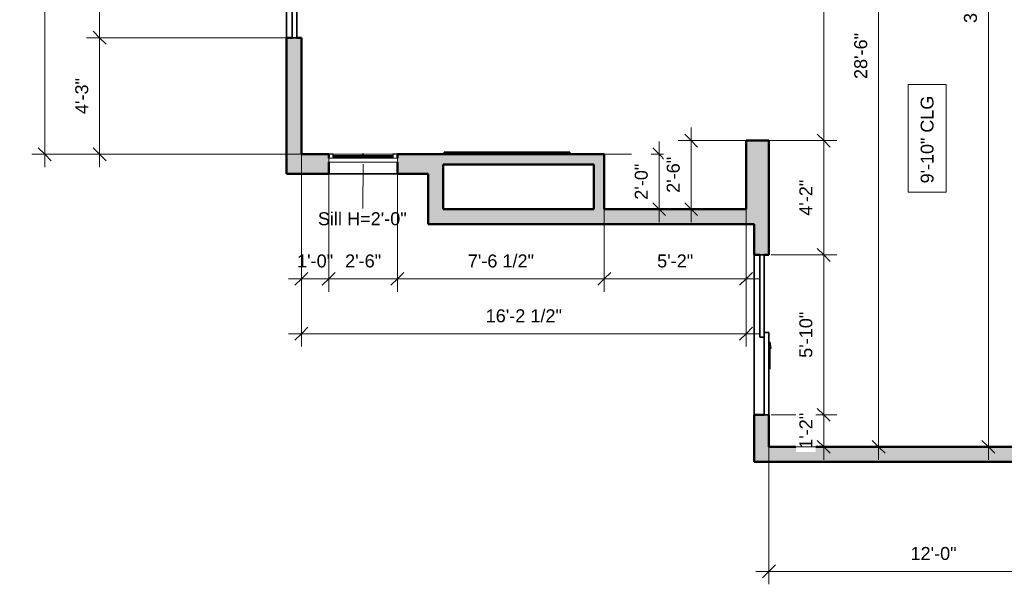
# Model space of a CAD drawing. Header units: inches. Extents: x -321 to 583, y -54 to 661.
# Tile 1 of 21: x -321 to 109, y -54 to 193. Entities that reach past the tile are written whole.
import ezdxf

# ---------------------------------------------------------------- set-up
doc = ezdxf.new("R2010")
doc.units = ezdxf.units.IN
doc.header["$MEASUREMENT"] = 0
for name, color, linetype, lineweight in [('A-ANNO-DIMS', 211, 'Continuous', 9), ('A-ANNO-DIMS-48', 211, 'Continuous', 9), ('A-DETL-GENF', 92, 'Continuous', 18), ('A-DOOR', 31, 'Continuous', 18), ('A-FLOR', 192, 'Continuous', 18), ('A-GENM', 13, 'Continuous', 18), ('A-GLAZ', 151, 'Continuous', 18), ('A-GLAZ-IDEN', 152, 'Continuous', 9), ('A-WALL', 113, 'Continuous', 18), ('A-WALL-PATT', 111, 'Continuous', 18), ('G-ANNO-TEXT', 231, 'Continuous', 9)]:
    doc.layers.add(name, color=color, linetype=linetype, lineweight=lineweight)
doc.styles.add('Arial', font='arial.ttf', dxfattribs={"height": 5.669291})
doc.styles.add('Arial_1', font='arial.ttf', dxfattribs={"height": 5.625})
doc.dimstyles.new('Linear_-_3mm_Arial', dxfattribs={"dimscale": 12, "dimtxt": 5.784148, "dimasz": 0.472441, "dimexe": 0.472441, "dimexo": 0, "dimgap": 0.275591, "dimtad": 1, "dimrnd": 0.25, "dimzin": 3, "dimdsep": 46, "dimlunit": 4, "dimtxsty": 'Arial', "dimblk1": 'OBLIQUE', "dimblk2": 'OBLIQUE', "dimsah": 1, "dimcen": 0.09, "dimdle": 0.472441, "dimazin": 2, "dimtfac": 1, "dimtdec": 4, "dimtix": 1, "dimtmove": 0, "dimatfit": 3, "dimfxl": 1, "dimtvp": 1, "dimtfill": 1, "dimfrac": 2, "dimtolj": 1, "dimtzin": 0, "dimarcsym": 2})

# ---------------------------------------------------------------- blocks, each defined once
blk = doc.blocks.new('Door_3 - 5_-10_ X 6_-8_-449552-2-2nd Floor Plan')
at = {"layer": 'A-DETL-GENF', "lineweight": 35}
blk.add_hatch(color=256, dxfattribs=at).paths.add_polyline_path([(-6.01, -9.28), (-3, -8.75), (-6.01, -8.22)])
at = {"layer": 'A-DETL-GENF'}
for p, q in [((-6.01, -8.22), (-3, -8.75)), ((-6.01, -9.28), (-6.01, -8.22)), ((-15, -8.75), (-3, -8.75)), ((-3, -8.75), (-6.01, -9.28))]:
    blk.add_line(p, q, dxfattribs=at)
at = {"layer": 'A-DOOR', "lineweight": 35}
for p, q in [((-1, -4.25), (35, -4.25)), ((-1, -6.25), (-1, -4.25)), ((35, -4.25), (35, -6.25)), ((-35, -6.25), (1, -6.25)), ((-35, -8.25), (-35, -6.25)), ((1, -8.25), (-35, -8.25)), ((35, -6.25), (-1, -6.25)), ((1, -6.25), (1, -8.25))]:
    blk.add_line(p, q, dxfattribs=at)
blk = doc.blocks.new('Window_4 - 2_-6_ x 3_-0_-449488-2-2nd Floor Plan')
at = {"layer": 'A-GLAZ'}
for p, q in [((-15, -0.75), (15, -0.75)), ((-15, -0.75), (-15, -2.5)), ((15, -2.5), (-15, -2.5)), ((-0.25, -4.25), (-13.03, -4.25)), ((13.03, -4.25), (0.25, -4.25)), ((15, -2.5), (15, -0.75))]:
    blk.add_line(p, q, dxfattribs=at)
at = {"layer": 'A-GLAZ', "lineweight": 25}
for p, q in [((-15, -4.25), (-13.03, -4.25)), ((-13.03, -4.25), (-13.03, -2.5)), ((-0.25, -2.5), (-0.25, -4.25)), ((-0.25, -4.25), (0.25, -4.25)), ((0.25, -4.25), (0.25, -2.5)), ((13.03, -2.5), (13.03, -4.25)), ((13.03, -4.25), (15, -4.25))]:
    blk.add_line(p, q, dxfattribs=at)
at = {"layer": 'A-GLAZ', "lineweight": 35}
for p, q in [((-0.25, -3.12), (-13.03, -3.12)), ((-13.03, -3.12), (-13.03, -3.62)), ((-13.03, -3.62), (-0.25, -3.62)), ((-0.25, -3.62), (-0.25, -3.12)), ((13.03, -3.12), (0.25, -3.12)), ((0.25, -3.12), (0.25, -3.62)), ((0.25, -3.62), (13.03, -3.62)), ((13.03, -3.62), (13.03, -3.12))]:
    blk.add_line(p, q, dxfattribs=at)
blk = doc.blocks.new('Door_3 - 4_-8_ X 6_-8_-449451-2-2nd Floor Plan')
at = {"layer": 'A-DETL-GENF', "lineweight": 35}
blk.add_hatch(color=256, dxfattribs=at).paths.add_polyline_path([(-3, 8.75), (-6.01, 9.28), (-6.01, 8.22)])
at = {"layer": 'A-DETL-GENF'}
for p, q in [((-15, 8.75), (-3, 8.75)), ((-6.01, 9.28), (-6.01, 8.22)), ((-3, 8.75), (-6.01, 9.28)), ((-6.01, 8.22), (-3, 8.75))]:
    blk.add_line(p, q, dxfattribs=at)
at = {"layer": 'A-DOOR', "lineweight": 35}
for p, q in [((1, 8.25), (-28, 8.25)), ((-28, 8.25), (-28, 6.25)), ((-28, 6.25), (1, 6.25)), ((28, 6.25), (-1, 6.25)), ((-1, 6.25), (-1, 4.25)), ((1, 6.25), (1, 8.25)), ((28, 4.25), (28, 6.25)), ((-1, 4.25), (28, 4.25))]:
    blk.add_line(p, q, dxfattribs=at)
blk = doc.blocks.new('Generic Models 6 - Generic Models 6-460583-2-2nd Floor Plan')
at = {"layer": 'A-GENM', "lineweight": 35}
for p, q in [((-80.5, 135.5), (-135.5, 135.5)), ((-135.5, 135.5), (-135.5, 134.5)), ((-80.5, 134.5), (-80.5, 135.5))]:
    blk.add_line(p, q, dxfattribs=at)
blk = doc.blocks.new('DIMBLOCK11-2-2nd Floor Plan')
at = {"layer": 'A-ANNO-DIMS-48'}
for p, q in [((-198, 134.5), (-198, 74.33)), ((-198, 80), (-198, 134.5)), ((-186, 126), (-186, 74.33)), ((-186, 80), (-186, 126)), ((-203.67, 80), (-186, 80))]:
    blk.add_line(p, q, dxfattribs=at)
at = {"layer": 'A-ANNO-DIMS-48', "lineweight": 35}
for p, q in [((-198, 80), (-195.17, 82.83)), ((-186, 80), (-183.17, 82.83)), ((-198, 80), (-200.83, 77.17)), ((-186, 80), (-188.83, 77.17))]:
    blk.add_line(p, q, dxfattribs=at)
at = {"layer": 'A-ANNO-DIMS-48', "color": 0, "insert": (-199.88, 90.67), "char_height": 5.669, "width": 18.9008, "attachment_point": 1, "line_spacing_factor": 0.941778, "style": 'Arial', "bg_fill": 3, "box_fill_scale": 1.25, "bg_fill_color": 256, "bg_fill_true_color": 13158600, "bg_fill_transparency": 0}
blk.add_mtext('1\'-0"', dxfattribs=at)
blk = doc.blocks.new('_Oblique')
at = {"color": 0, "linetype": 'ByBlock', "lineweight": -2}
blk.add_line((-0.5, -0.5), (0.5, 0.5), dxfattribs=at)
blk = doc.blocks.new('DIMBLOCK12-2-2nd Floor Plan')
at = {"layer": 'A-ANNO-DIMS-48'}
for p, q in [((-186, 126), (-186, 74.33)), ((-186, 80), (-186, 126)), ((-156, 126), (-156, 74.33)), ((-156, 80), (-156, 126)), ((-186, 80), (-156, 80))]:
    blk.add_line(p, q, dxfattribs=at)
at = {"layer": 'A-ANNO-DIMS-48', "lineweight": 35}
for p, q in [((-186, 80), (-183.17, 82.83)), ((-156, 80), (-153.17, 82.83)), ((-186, 80), (-188.83, 77.17)), ((-156, 80), (-158.83, 77.17))]:
    blk.add_line(p, q, dxfattribs=at)
at = {"layer": 'A-ANNO-DIMS-48', "color": 0, "insert": (-178.88, 90.67), "char_height": 5.669, "width": 18.9008, "attachment_point": 1, "line_spacing_factor": 0.941778, "style": 'Arial', "bg_fill": 3, "box_fill_scale": 1.25, "bg_fill_color": 256, "bg_fill_true_color": 13158600, "bg_fill_transparency": 0}
blk.add_mtext('2\'-6"', dxfattribs=at)
blk = doc.blocks.new('DIMBLOCK13-2-2nd Floor Plan')
at = {"layer": 'A-ANNO-DIMS-48'}
for p, q in [((-156, 126), (-156, 74.33)), ((-156, 80), (-156, 126)), ((-65.5, 110.5), (-65.5, 74.33)), ((-65.5, 80), (-65.5, 110.5)), ((-156, 80), (-65.5, 80))]:
    blk.add_line(p, q, dxfattribs=at)
at = {"layer": 'A-ANNO-DIMS-48', "lineweight": 35}
for p, q in [((-156, 80), (-153.17, 82.83)), ((-65.5, 80), (-62.67, 82.83)), ((-156, 80), (-158.83, 77.17)), ((-65.5, 80), (-68.33, 77.17))]:
    blk.add_line(p, q, dxfattribs=at)
at = {"layer": 'A-ANNO-DIMS-48', "color": 0, "insert": (-125.21, 90.67), "char_height": 5.669, "width": 34.7049, "attachment_point": 1, "line_spacing_factor": 0.941778, "style": 'Arial', "bg_fill": 3, "box_fill_scale": 1.25, "bg_fill_color": 256, "bg_fill_true_color": 13158600, "bg_fill_transparency": 0}
blk.add_mtext('7\'-6 1/2"', dxfattribs=at)
blk = doc.blocks.new('DIMBLOCK14-2-2nd Floor Plan')
at = {"layer": 'A-ANNO-DIMS-48'}
for p, q in [((-65.5, 110.5), (-65.5, 74.33)), ((-65.5, 80), (-65.5, 110.5)), ((-3.5, 110.5), (-3.5, 74.33)), ((-3.5, 80), (-3.5, 110.5)), ((-65.5, 80), (2.17, 80))]:
    blk.add_line(p, q, dxfattribs=at)
at = {"layer": 'A-ANNO-DIMS-48', "lineweight": 35}
for p, q in [((-65.5, 80), (-62.67, 82.83)), ((-3.5, 80), (-0.67, 82.83)), ((-65.5, 80), (-68.33, 77.17)), ((-3.5, 80), (-6.33, 77.17))]:
    blk.add_line(p, q, dxfattribs=at)
at = {"layer": 'A-ANNO-DIMS-48', "color": 0, "insert": (-42.38, 90.67), "char_height": 5.669, "width": 18.9008, "attachment_point": 1, "line_spacing_factor": 0.941778, "style": 'Arial', "bg_fill": 3, "box_fill_scale": 1.25, "bg_fill_color": 256, "bg_fill_true_color": 13158600, "bg_fill_transparency": 0}
blk.add_mtext('5\'-2"', dxfattribs=at)
blk = doc.blocks.new('DIMBLOCK15-2-2nd Floor Plan')
at = {"layer": 'A-ANNO-DIMS-48'}
for p, q in [((-198, 134.5), (-198, 50.33)), ((-198, 56), (-198, 134.5)), ((-3.5, 136.48), (-3.5, 50.33)), ((-3.5, 56), (-3.5, 136.48)), ((-203.67, 56), (2.17, 56))]:
    blk.add_line(p, q, dxfattribs=at)
at = {"layer": 'A-ANNO-DIMS-48', "lineweight": 35}
for p, q in [((-198, 56), (-200.83, 53.17)), ((-198, 56), (-195.17, 58.83)), ((-3.5, 56), (-6.33, 53.17)), ((-3.5, 56), (-0.67, 58.83))]:
    blk.add_line(p, q, dxfattribs=at)
at = {"layer": 'A-ANNO-DIMS-48', "color": 0, "insert": (-117.39, 66.67), "char_height": 5.669, "width": 39.9373, "attachment_point": 1, "line_spacing_factor": 0.941778, "style": 'Arial', "bg_fill": 3, "box_fill_scale": 1.25, "bg_fill_color": 256, "bg_fill_true_color": 13158600, "bg_fill_transparency": 0}
blk.add_mtext('16\'-2 1/2"', dxfattribs=at)
blk = doc.blocks.new('DIMBLOCK17-2-2nd Floor Plan')
at = {"layer": 'A-ANNO-DIMS-48'}
for p, q in [((-204.5, 297.5), (-291.92, 297.5)), ((-286.25, 297.5), (-286.25, 185.5)), ((-286.25, 297.5), (-204.5, 297.5)), ((-204.5, 185.5), (-291.92, 185.5)), ((-286.25, 185.5), (-204.5, 185.5))]:
    blk.add_line(p, q, dxfattribs=at)
at = {"layer": 'A-ANNO-DIMS-48', "lineweight": 35}
for p, q in [((-286.25, 297.5), (-289.08, 300.33)), ((-286.25, 297.5), (-283.42, 294.67)), ((-286.25, 185.5), (-289.08, 188.33)), ((-286.25, 185.5), (-283.42, 182.67))]:
    blk.add_line(p, q, dxfattribs=at)
at = {"layer": 'A-ANNO-DIMS-48', "color": 0, "insert": (-296.92, 233.62), "char_height": 5.669, "width": 18.9008, "attachment_point": 1, "rotation": 90, "line_spacing_factor": 0.941778, "style": 'Arial', "bg_fill": 3, "box_fill_scale": 1.25, "bg_fill_color": 256, "bg_fill_true_color": 13158600, "bg_fill_transparency": 0}
blk.add_mtext('9\'-4"', dxfattribs=at)
blk = doc.blocks.new('DIMBLOCK18-2-2nd Floor Plan')
at = {"layer": 'A-ANNO-DIMS-48'}
for p, q in [((-204.5, 185.5), (-291.92, 185.5)), ((-286.25, 185.5), (-286.25, 128.83)), ((-286.25, 185.5), (-204.5, 185.5)), ((-198, 134.5), (-291.92, 134.5)), ((-286.25, 134.5), (-198, 134.5))]:
    blk.add_line(p, q, dxfattribs=at)
at = {"layer": 'A-ANNO-DIMS-48', "lineweight": 35}
for p, q in [((-286.25, 185.5), (-289.08, 188.33)), ((-286.25, 185.5), (-283.42, 182.67)), ((-286.25, 134.5), (-289.08, 137.33)), ((-286.25, 134.5), (-283.42, 131.67))]:
    blk.add_line(p, q, dxfattribs=at)
at = {"layer": 'A-ANNO-DIMS-48', "color": 0, "insert": (-296.92, 152.12), "char_height": 5.669, "width": 18.9008, "attachment_point": 1, "rotation": 90, "line_spacing_factor": 0.941778, "style": 'Arial', "bg_fill": 3, "box_fill_scale": 1.25, "bg_fill_color": 256, "bg_fill_true_color": 13158600, "bg_fill_transparency": 0}
blk.add_mtext('4\'-3"', dxfattribs=at)
blk = doc.blocks.new('DIMBLOCK19-2-2nd Floor Plan')
at = {"layer": 'A-ANNO-DIMS-48'}
for p, q in [((-310.25, 128.83), (-310.25, 354.17)), ((-198, 348.5), (-315.92, 348.5)), ((-310.25, 348.5), (-198, 348.5)), ((-198, 134.5), (-315.92, 134.5)), ((-310.25, 134.5), (-198, 134.5))]:
    blk.add_line(p, q, dxfattribs=at)
at = {"layer": 'A-ANNO-DIMS-48', "lineweight": 35}
for p, q in [((-310.25, 348.5), (-313.08, 351.33)), ((-310.25, 348.5), (-307.42, 345.67)), ((-310.25, 134.5), (-313.08, 137.33)), ((-310.25, 134.5), (-307.42, 131.67))]:
    blk.add_line(p, q, dxfattribs=at)
at = {"layer": 'A-ANNO-DIMS-48', "color": 0, "insert": (-320.92, 229.26), "char_height": 5.669, "width": 29.3657, "attachment_point": 1, "rotation": 90, "line_spacing_factor": 0.941778, "style": 'Arial', "bg_fill": 3, "box_fill_scale": 1.25, "bg_fill_color": 256, "bg_fill_true_color": 13158600, "bg_fill_transparency": 0}
blk.add_mtext('17\'-10"', dxfattribs=at)
blk = doc.blocks.new('DIMBLOCK28-2-2nd Floor Plan')
at = {"layer": 'A-ANNO-DIMS-48'}
for p, q in [((6.5, 340.5), (36.17, 340.5)), ((30.5, 340.5), (6.5, 340.5)), ((30.5, 340.5), (30.5, 140.5)), ((6.5, 140.5), (36.17, 140.5)), ((30.5, 140.5), (6.5, 140.5))]:
    blk.add_line(p, q, dxfattribs=at)
at = {"layer": 'A-ANNO-DIMS-48', "lineweight": 35}
for p, q in [((30.5, 340.5), (27.67, 343.33)), ((30.5, 340.5), (33.33, 337.67)), ((30.5, 140.5), (27.67, 143.33)), ((30.5, 140.5), (33.33, 137.67))]:
    blk.add_line(p, q, dxfattribs=at)
at = {"layer": 'A-ANNO-DIMS-48', "color": 0, "insert": (19.83, 230.44), "char_height": 5.669, "width": 24.1332, "attachment_point": 1, "rotation": 90, "line_spacing_factor": 0.941778, "style": 'Arial', "bg_fill": 3, "box_fill_scale": 1.25, "bg_fill_color": 256, "bg_fill_true_color": 13158600, "bg_fill_transparency": 0}
blk.add_mtext('16\'-8"', dxfattribs=at)
blk = doc.blocks.new('DIMBLOCK29-2-2nd Floor Plan')
at = {"layer": 'A-ANNO-DIMS-48', "lineweight": 35}
for p, q in [((30.5, 140.5), (27.67, 143.33)), ((30.5, 140.5), (33.33, 137.67)), ((30.5, 90.5), (27.67, 93.33)), ((30.5, 90.5), (33.33, 87.67))]:
    blk.add_line(p, q, dxfattribs=at)
at = {"layer": 'A-ANNO-DIMS-48'}
for p, q in [((6.5, 140.5), (36.17, 140.5)), ((30.5, 140.5), (6.5, 140.5)), ((30.5, 140.5), (30.5, 90.5)), ((7.53, 90.5), (36.17, 90.5)), ((30.5, 90.5), (7.53, 90.5))]:
    blk.add_line(p, q, dxfattribs=at)
at = {"layer": 'A-ANNO-DIMS-48', "color": 0, "insert": (19.83, 107.62), "char_height": 5.669, "width": 18.9008, "attachment_point": 1, "rotation": 90, "line_spacing_factor": 0.941778, "style": 'Arial', "bg_fill": 3, "box_fill_scale": 1.25, "bg_fill_color": 256, "bg_fill_true_color": 13158600, "bg_fill_transparency": 0}
blk.add_mtext('4\'-2"', dxfattribs=at)
blk = doc.blocks.new('DIMBLOCK30-2-2nd Floor Plan')
at = {"layer": 'A-ANNO-DIMS-48'}
for p, q in [((7.53, 90.5), (36.17, 90.5)), ((30.5, 90.5), (7.53, 90.5)), ((30.5, 90.5), (30.5, 20.5)), ((7.53, 20.5), (36.17, 20.5)), ((30.5, 20.5), (7.53, 20.5))]:
    blk.add_line(p, q, dxfattribs=at)
at = {"layer": 'A-ANNO-DIMS-48', "lineweight": 35}
for p, q in [((30.5, 90.5), (27.67, 93.33)), ((30.5, 90.5), (33.33, 87.67)), ((30.5, 20.5), (27.67, 23.33)), ((30.5, 20.5), (33.33, 17.67))]:
    blk.add_line(p, q, dxfattribs=at)
at = {"layer": 'A-ANNO-DIMS-48', "color": 0, "insert": (19.83, 45.44), "char_height": 5.669, "width": 24.1332, "attachment_point": 1, "rotation": 90, "line_spacing_factor": 0.941778, "style": 'Arial', "bg_fill": 3, "box_fill_scale": 1.25, "bg_fill_color": 256, "bg_fill_true_color": 13158600, "bg_fill_transparency": 0}
blk.add_mtext('5\'-10"', dxfattribs=at)
blk = doc.blocks.new('DIMBLOCK31-2-2nd Floor Plan')
at = {"layer": 'A-ANNO-DIMS-48', "lineweight": 35}
for p, q in [((30.5, 20.5), (27.67, 23.33)), ((30.5, 20.5), (33.33, 17.67)), ((30.5, 6.5), (27.67, 9.33)), ((30.5, 6.5), (33.33, 3.67))]:
    blk.add_line(p, q, dxfattribs=at)
at = {"layer": 'A-ANNO-DIMS-48'}
for p, q in [((7.53, 20.5), (36.17, 20.5)), ((30.5, 20.5), (7.53, 20.5)), ((30.5, 20.5), (30.5, 0.83)), ((6.97, 6.5), (36.17, 6.5)), ((30.5, 6.5), (6.97, 6.5))]:
    blk.add_line(p, q, dxfattribs=at)
at = {"layer": 'A-ANNO-DIMS-48', "color": 0, "insert": (19.83, 5.62), "char_height": 5.669, "width": 18.9008, "attachment_point": 1, "rotation": 90, "line_spacing_factor": 0.941778, "style": 'Arial', "bg_fill": 3, "box_fill_scale": 1.25, "bg_fill_color": 256, "bg_fill_true_color": 13158600, "bg_fill_transparency": 0}
blk.add_mtext('1\'-2"', dxfattribs=at)
blk = doc.blocks.new('DIMBLOCK32-2-2nd Floor Plan')
at = {"layer": 'A-ANNO-DIMS-48'}
for p, q in [((54.5, 354.17), (54.5, 0.83)), ((6.5, 348.5), (60.17, 348.5)), ((54.5, 348.5), (6.5, 348.5)), ((6.94, 6.5), (60.17, 6.5)), ((54.5, 6.5), (6.94, 6.5))]:
    blk.add_line(p, q, dxfattribs=at)
at = {"layer": 'A-ANNO-DIMS-48', "lineweight": 35}
for p, q in [((54.5, 348.5), (51.67, 351.33)), ((54.5, 348.5), (57.33, 345.67)), ((54.5, 6.5), (51.67, 9.33)), ((54.5, 6.5), (57.33, 3.67))]:
    blk.add_line(p, q, dxfattribs=at)
at = {"layer": 'A-ANNO-DIMS-48', "color": 0, "insert": (43.83, 167.44), "char_height": 5.669, "width": 24.1332, "attachment_point": 1, "rotation": 90, "line_spacing_factor": 0.941778, "style": 'Arial', "bg_fill": 3, "box_fill_scale": 1.25, "bg_fill_color": 256, "bg_fill_true_color": 13158600, "bg_fill_transparency": 0}
blk.add_mtext('28\'-6"', dxfattribs=at)
blk = doc.blocks.new('DIMBLOCK33-2-2nd Floor Plan')
at = {"layer": 'A-ANNO-DIMS-48'}
for p, q in [((6.5, 6.5), (6.5, -53.67)), ((6.5, -48), (6.5, 6.5)), ((150.5, 6.5), (150.5, -53.67)), ((150.5, -48), (150.5, 6.5)), ((0.83, -48), (156.17, -48))]:
    blk.add_line(p, q, dxfattribs=at)
at = {"layer": 'A-ANNO-DIMS-48', "lineweight": 35}
for p, q in [((6.5, -48), (9.33, -45.17)), ((150.5, -48), (153.33, -45.17)), ((6.5, -48), (3.67, -50.83)), ((150.5, -48), (147.67, -50.83))]:
    blk.add_line(p, q, dxfattribs=at)
at = {"layer": 'A-ANNO-DIMS-48', "color": 0, "insert": (68.44, -37.33), "char_height": 5.669, "width": 24.1332, "attachment_point": 1, "line_spacing_factor": 0.941778, "style": 'Arial', "bg_fill": 3, "box_fill_scale": 1.25, "bg_fill_color": 256, "bg_fill_true_color": 13158600, "bg_fill_transparency": 0}
blk.add_mtext('12\'-0"', dxfattribs=at)
blk = doc.blocks.new('DIMBLOCK91-2-2nd Floor Plan')
at = {"layer": 'A-ANNO-DIMS-48'}
for p, q in [((-41.5, 140.17), (-41.5, 104.83)), ((-65.5, 134.5), (-35.83, 134.5)), ((-41.5, 134.5), (-65.5, 134.5)), ((-65.03, 110.5), (-35.83, 110.5)), ((-41.5, 110.5), (-65.03, 110.5))]:
    blk.add_line(p, q, dxfattribs=at)
at = {"layer": 'A-ANNO-DIMS-48', "lineweight": 35}
for p, q in [((-41.5, 134.5), (-44.33, 137.33)), ((-41.5, 134.5), (-38.67, 131.67)), ((-41.5, 110.5), (-44.33, 113.33)), ((-41.5, 110.5), (-38.67, 107.67))]:
    blk.add_line(p, q, dxfattribs=at)
at = {"layer": 'A-ANNO-DIMS-48', "color": 0, "insert": (-52.17, 114.62), "char_height": 5.669, "width": 18.9008, "attachment_point": 1, "rotation": 90, "line_spacing_factor": 0.941778, "style": 'Arial', "bg_fill": 3, "box_fill_scale": 1.25, "bg_fill_color": 256, "bg_fill_true_color": 13158600, "bg_fill_transparency": 0}
blk.add_mtext('2\'-0"', dxfattribs=at)
blk = doc.blocks.new('DIMBLOCK92-2-2nd Floor Plan')
at = {"layer": 'A-ANNO-DIMS-48', "lineweight": 35}
for p, q in [((-27.5, 140.5), (-30.33, 143.33)), ((-27.5, 140.5), (-24.67, 137.67)), ((-27.5, 110.5), (-30.33, 113.33)), ((-27.5, 110.5), (-24.67, 107.67))]:
    blk.add_line(p, q, dxfattribs=at)
at = {"layer": 'A-ANNO-DIMS-48'}
for p, q in [((-27.5, 146.17), (-27.5, 104.83)), ((-3.5, 140.5), (-33.17, 140.5)), ((-27.5, 140.5), (-3.5, 140.5)), ((-3.75, 110.5), (-33.17, 110.5)), ((-27.5, 110.5), (-3.75, 110.5))]:
    blk.add_line(p, q, dxfattribs=at)
at = {"layer": 'A-ANNO-DIMS-48', "color": 0, "insert": (-38.17, 117.62), "char_height": 5.669, "width": 18.9008, "attachment_point": 1, "rotation": 90, "line_spacing_factor": 0.941778, "style": 'Arial', "bg_fill": 3, "box_fill_scale": 1.25, "bg_fill_color": 256, "bg_fill_true_color": 13158600, "bg_fill_transparency": 0}
blk.add_mtext('2\'-6"', dxfattribs=at)
blk = doc.blocks.new('DIMBLOCK107-2-2nd Floor Plan')
at = {"layer": 'A-ANNO-DIMS-48'}
for p, q in [((102.5, 403.17), (102.5, 0.83)), ((154.36, 397.5), (96.83, 397.5)), ((102.5, 397.5), (154.36, 397.5)), ((150.25, 6.5), (96.83, 6.5)), ((102.5, 6.5), (150.25, 6.5))]:
    blk.add_line(p, q, dxfattribs=at)
at = {"layer": 'A-ANNO-DIMS-48', "lineweight": 35}
for p, q in [((102.5, 397.5), (99.67, 400.33)), ((102.5, 397.5), (105.33, 394.67)), ((102.5, 6.5), (99.67, 9.33)), ((102.5, 6.5), (105.33, 3.67))]:
    blk.add_line(p, q, dxfattribs=at)
at = {"layer": 'A-ANNO-DIMS-48', "color": 0, "insert": (91.83, 191.94), "char_height": 5.669, "width": 24.1332, "attachment_point": 1, "rotation": 90, "line_spacing_factor": 0.941778, "style": 'Arial', "bg_fill": 3, "box_fill_scale": 1.25, "bg_fill_color": 256, "bg_fill_true_color": 13158600, "bg_fill_transparency": 0}
blk.add_mtext('32\'-7"', dxfattribs=at)

msp = doc.modelspace()

# ---------------------------------------------------------------- hatches: boundary and pattern name
at = {"layer": 'A-WALL-PATT'}
h = msp.add_hatch(color=256, dxfattribs=at)
h.paths.add_polyline_path([(-202, 134.5), (-198, 134.5), (-198, 185.5), (-204.5, 185.5), (-204.5, 134.5)])
h.paths.add_polyline_path([(-198, 297.5), (-198, 379), (-204.5, 379), (-204.5, 297.5), (-200, 297.5)])
h = msp.add_hatch(color=256, dxfattribs=at)
h.paths.add_polyline_path([(6.5, 110.5), (6.5, 140.5), (-3.5, 140.5), (-3.5, 110.5), (5.833, 110.5)])
h.paths.add_polyline_path([(-3.5, 340.5), (6.5, 340.5), (6.5, 348.5), (-3.5, 348.5)])
h = msp.add_hatch(color=256, dxfattribs=at)
h.paths.add_polyline_path([(-156, 126), (-142.5, 126), (-142.5, 134.5), (-156, 134.5), (-156, 131)])
h.paths.add_polyline_path([(-186, 126), (-186, 134.5), (-204.5, 134.5), (-204.5, 126)])
for points in [[(-142.5, 110.5), (-136, 110.5), (-136, 134.5), (-142.5, 134.5), (-142.5, 126)], [(-70, 130), (-65.5, 130), (-65.5, 134.5), (-136, 134.5), (-136, 130), (-118.69, 130)], [(-65.5, 110.5), (-65.5, 130), (-70, 130), (-70, 110.5)], [(0, 104), (0, 110.5), (-142.5, 110.5), (-142.5, 104), (-118.69, 104)]]:
    msp.add_hatch(color=256, dxfattribs=at).paths.add_polyline_path(points)
h = msp.add_hatch(color=256, dxfattribs=at)
h.paths.add_polyline_path([(4.5, 6.5), (6.5, 6.5), (6.5, 20.5), (0, 20.5), (0, 6.5)])
h.paths.add_polyline_path([(6.5, 90.5), (6.5, 110.5), (0, 110.5), (0, 90.5), (4.5, 90.5)])
h = msp.add_hatch(color=256, dxfattribs=at)
h.paths.add_polyline_path([(313.25, 0), (313.25, 6.5), (236, 6.5), (236, 0), (254.88, 0)])
h.paths.add_polyline_path([(170, 0), (170, 6.5), (0, 6.5), (0, 0), (130.357, 0)])

# ---------------------------------------------------------------- linework, layer by layer
at = {"layer": 'A-FLOR', "lineweight": 35}
for p, q in [((-204.5, 297.5), (-204.5, 185.5)), ((0, 90.5), (0, 20.5))]:
    msp.add_line(p, q, dxfattribs=at)
at = {"layer": 'A-GLAZ-IDEN', "lineweight": 18}
msp.add_line((-171, 130.25), (-171.101, 110.731), dxfattribs=at)
at = {"layer": 'A-WALL', "lineweight": 50}
for p, q in [((-202, 185.5), (-204.5, 185.5)), ((-204.5, 185.5), (-204.5, 126)), ((-198, 185.5), (-200, 185.5)), ((-198, 134.5), (-198, 185.5)), ((6.5, 140.5), (-3.5, 140.5)), ((-3.5, 140.5), (-3.5, 110.5)), ((6.5, 90.5), (6.5, 140.5)), ((-186, 134.5), (-198, 134.5)), ((-186, 132.75), (-186, 134.5)), ((-156, 134.5), (-156, 132.75)), ((-65.5, 134.5), (-156, 134.5)), ((-65.5, 110.5), (-65.5, 134.5)), ((-186, 126), (-186, 131)), ((-156, 131), (-156, 126)), ((-136, 110.5), (-136, 130)), ((-136, 130), (-70, 130)), ((-70, 130), (-70, 110.5)), ((-204.5, 126), (-186, 126)), ((-156, 126), (-142.5, 126)), ((-142.5, 126), (-142.5, 104)), ((-70, 110.5), (-136, 110.5)), ((-3.5, 110.5), (-65.5, 110.5)), ((-142.5, 104), (0, 104)), ((0, 104), (0, 90.5)), ((0, 90.5), (2.5, 90.5)), ((4.5, 90.5), (6.5, 90.5)), ((4.5, 20.5), (0, 20.5)), ((0, 20.5), (0, 0)), ((6.5, 6.5), (6.5, 20.5)), ((150.5, 6.5), (6.5, 6.5)), ((0, 0), (170, 0))]:
    msp.add_line(p, q, dxfattribs=at)
at = {"layer": 'A-WALL', "lineweight": 35}
msp.add_line((-156, 126), (-186, 126), dxfattribs=at)
at = {"layer": 'G-ANNO-TEXT', "color": 7, "flags": 128}
msp.add_lwpolyline([(84.107, 165.006), (84.107, 117.943), (67.432, 117.943), (67.432, 165.006)], close=True, dxfattribs=at)

# ---------------------------------------------------------------- block references
at = {"layer": 'A-DOOR', "lineweight": 35}
for name, p, rotation in [('Door_3 - 4_-8_ X 6_-8_-449451-2-2nd Floor Plan', (-206.25, 213.5), 270.0000000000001), ('Door_3 - 5_-10_ X 6_-8_-449552-2-2nd Floor Plan', (-1.75, 55.5), 89.99999999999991)]:
    msp.add_blockref(name, p, dxfattribs=dict(at, rotation=rotation))
at = {"layer": 'A-GENM', "lineweight": 35}
msp.add_blockref('Generic Models 6 - Generic Models 6-460583-2-2nd Floor Plan', (0, 0), dxfattribs=at)
at = {"layer": 'A-GLAZ', "lineweight": 35, "rotation": 180}
msp.add_blockref('Window_4 - 2_-6_ x 3_-0_-449488-2-2nd Floor Plan', (-171, 130.25), dxfattribs=at)

# ---------------------------------------------------------------- texts
at = {"layer": 'A-GLAZ-IDEN', "insert": (-190.793, 109.15), "char_height": 5.66929, "width": 47.571, "attachment_point": 1, "style": 'Arial'}
msp.add_mtext('Sill H=2\'-0"', dxfattribs=at)
at = {"layer": 'G-ANNO-TEXT', "color": 7, "insert": (72.897, 121.783), "char_height": 5.625, "width": 47.571, "attachment_point": 1, "rotation": 90, "style": 'Arial_1'}
msp.add_mtext('9\'-10" CLG', dxfattribs=at)

# ---------------------------------------------------------------- next in the draw order: dimensions: what is measured, and where the dimension line sits
at = {"layer": 'A-ANNO-DIMS'}
for base, p1, p2, override, picture, middle in [((30.5, 140.5), (6.5, 340.5), (6.5, 140.5), {"dimpost": '<>', "dimfxl": 200}, 'DIMBLOCK28-2-2nd Floor Plan', (24.298, 240.5)), ((-286.25, 185.5), (-204.5, 297.5), (-204.5, 185.5), {"dimpost": '<>', "dimfxl": 112}, 'DIMBLOCK17-2-2nd Floor Plan', (-292.452, 241.5))]:
    dim = msp.add_linear_dim(base=base, p1=p1, p2=p2, angle=90, dimstyle='Linear_-_3mm_Arial', override=override, dxfattribs=at)
    dim.commit()
    dim.dimension.update_dxf_attribs({"geometry": picture, "text_midpoint": middle})
dim = msp.add_linear_dim(base=(-186, 80), p1=(-198, 134.5), p2=(-186, 126), dimstyle='Linear_-_3mm_Arial', override={"dimpost": '<>', "dimfxl": 14.705441}, dxfattribs=at)
dim.commit()
dim.dimension.update_dxf_attribs({"geometry": 'DIMBLOCK11-2-2nd Floor Plan', "text_midpoint": (-192, 86.202)})

# ---------------------------------------------------------------- next in the draw order: dimensions: what is measured, and where the dimension line sits
dim = msp.add_linear_dim(base=(30.5, 90.5), p1=(6.5, 140.5), p2=(7.531, 90.5), angle=90, dimstyle='Linear_-_3mm_Arial', override={"dimpost": '<>', "dimfxl": 50.010635}, dxfattribs=at)
dim.commit()
dim.dimension.update_dxf_attribs({"geometry": 'DIMBLOCK29-2-2nd Floor Plan', "text_midpoint": (24.347, 115.5)})
dim = msp.add_linear_dim(base=(-156, 80), p1=(-186, 126), p2=(-156, 126), dimstyle='Linear_-_3mm_Arial', override={"dimpost": '<>', "dimfxl": 30}, dxfattribs=at)
dim.commit()
dim.dimension.update_dxf_attribs({"geometry": 'DIMBLOCK12-2-2nd Floor Plan', "text_midpoint": (-171, 86.202)})

# ---------------------------------------------------------------- next in the draw order: dimensions: what is measured, and where the dimension line sits
dim = msp.add_linear_dim(base=(-65.5, 80), p1=(-156, 126), p2=(-65.5, 110.5), dimstyle='Linear_-_3mm_Arial', override={"dimpost": '<>', "dimfxl": 91.817754}, dxfattribs=at)
dim.commit()
dim.dimension.update_dxf_attribs({"geometry": 'DIMBLOCK13-2-2nd Floor Plan', "text_midpoint": (-110.75, 86.238)})
dim = msp.add_linear_dim(base=(30.5, 20.5), p1=(7.531, 90.5), p2=(7.531, 20.5), angle=90, dimstyle='Linear_-_3mm_Arial', override={"dimpost": '<>', "dimfxl": 70}, dxfattribs=at)
dim.commit()
dim.dimension.update_dxf_attribs({"geometry": 'DIMBLOCK30-2-2nd Floor Plan', "text_midpoint": (24.298, 55.5)})

# ---------------------------------------------------------------- next in the draw order: dimensions: what is measured, and where the dimension line sits
dim = msp.add_linear_dim(base=(-3.5, 80), p1=(-65.5, 110.5), p2=(-3.5, 110.5), dimstyle='Linear_-_3mm_Arial', override={"dimpost": '<>', "dimfxl": 62}, dxfattribs=at)
dim.commit()
dim.dimension.update_dxf_attribs({"geometry": 'DIMBLOCK14-2-2nd Floor Plan', "text_midpoint": (-34.5, 86.202)})
dim = msp.add_linear_dim(base=(30.5, 6.5), p1=(7.531, 20.5), p2=(6.975, 6.5), angle=90, dimstyle='Linear_-_3mm_Arial', override={"dimpost": '<>', "dimfxl": 14.011066}, dxfattribs=at)
dim.commit()
dim.dimension.update_dxf_attribs({"geometry": 'DIMBLOCK31-2-2nd Floor Plan', "text_midpoint": (24.347, 13.5)})

# ---------------------------------------------------------------- next in the draw order: dimensions: what is measured, and where the dimension line sits
dim = msp.add_linear_dim(base=(54.5, 6.5), p1=(6.5, 348.5), p2=(6.942, 6.5), angle=90, dimstyle='Linear_-_3mm_Arial', override={"dimpost": '<>', "dimfxl": 342.000285}, dxfattribs=at)
dim.commit()
dim.dimension.update_dxf_attribs({"geometry": 'DIMBLOCK32-2-2nd Floor Plan', "text_midpoint": (48.298, 177.5)})
dim = msp.add_linear_dim(base=(-3.5, 56), p1=(-198, 134.5), p2=(-3.5, 136.484), dimstyle='Linear_-_3mm_Arial', override={"dimpost": '<>', "dimfxl": 194.510119}, dxfattribs=at)
dim.commit()
dim.dimension.update_dxf_attribs({"geometry": 'DIMBLOCK15-2-2nd Floor Plan', "text_midpoint": (-100.75, 62.238)})

# ---------------------------------------------------------------- next in the draw order: dimensions: what is measured, and where the dimension line sits
for base, p1, p2, angle, override, picture, middle in [((-286.25, 134.5), (-204.5, 185.5), (-198, 134.5), 90, {"dimpost": '<>', "dimfxl": 51.412547}, 'DIMBLOCK18-2-2nd Floor Plan', (-292.454, 160)), ((-41.5, 110.5), (-65.5, 134.5), (-65.025, 110.5), 90, {"dimpost": '<>', "dimfxl": 24.004692}, 'DIMBLOCK91-2-2nd Floor Plan', (-47.702, 122.5)), ((150.5, -48), (6.5, 6.5), (150.5, 6.5), 0, {"dimpost": '<>', "dimfxl": 144}, 'DIMBLOCK33-2-2nd Floor Plan', (78.5, -41.798))]:
    dim = msp.add_linear_dim(base=base, p1=p1, p2=p2, angle=angle, dimstyle='Linear_-_3mm_Arial', override=override, dxfattribs=at)
    dim.commit()
    dim.dimension.update_dxf_attribs({"geometry": picture, "text_midpoint": middle})

# ---------------------------------------------------------------- next in the draw order: dimensions: what is measured, and where the dimension line sits
for base, p1, p2, override, picture, middle in [((102.5, 6.5), (154.356, 397.5), (150.25, 6.5), {"dimpost": '<>', "dimfxl": 391.021556}, 'DIMBLOCK107-2-2nd Floor Plan', (96.296, 202)), ((-310.25, 348.5), (-198, 134.5), (-198, 348.5), {"dimpost": '<>', "dimfxl": 214}, 'DIMBLOCK19-2-2nd Floor Plan', (-316.452, 241.5)), ((-27.5, 110.5), (-3.5, 140.5), (-3.75, 110.5), {"dimpost": '<>', "dimfxl": 30.001042}, 'DIMBLOCK92-2-2nd Floor Plan', (-33.702, 125.5))]:
    dim = msp.add_linear_dim(base=base, p1=p1, p2=p2, angle=90, dimstyle='Linear_-_3mm_Arial', override=override, dxfattribs=at)
    dim.commit()
    dim.dimension.update_dxf_attribs({"geometry": picture, "text_midpoint": middle})

doc.saveas('drawing.dxf')
